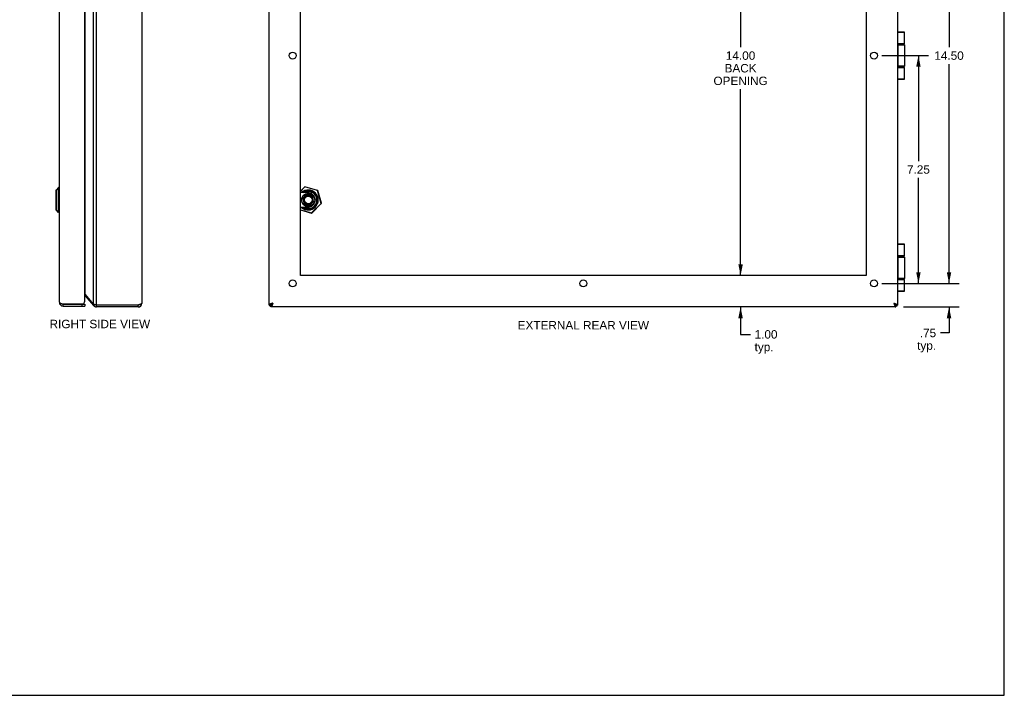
# Model space of a CAD drawing. Header units: inches. Extents: x 0 to 60.7, y 0 to 39.3.
# Tile 10 of 11: x 29.4 to 60.7, y 0 to 21.5. Entities that reach past the tile are written whole.
import ezdxf

# ---------------------------------------------------------------- set-up
doc = ezdxf.new("R2010")
doc.units = ezdxf.units.IN
doc.header["$LTSCALE"] = 3.339286
doc.header["$MEASUREMENT"] = 0
doc.layers.get('0').update_dxf_attribs({"linetype": 'CONTINUOUS'})
doc.layers.add('02___PRT_ALL_AXES', color=7, linetype='CONTINUOUS')
doc.layers.add('DIMENSIONS', color=7, linetype='CONTINUOUS')
doc.styles.get("Standard").update_dxf_attribs({"font": 'arial.ttf'})
doc.dimstyles.new('DIMSTYLE_1', dxfattribs={"dimtxt": 0.267857, "dimasz": 0.357143, "dimexe": 0.09, "dimexo": 0.07, "dimgap": 0.0375, "dimtad": 0, "dimtih": 1, "dimtoh": 1, "dimzin": 4, "dimdsep": 46, "dimtxsty": 'Standard', "dimblk": '_FILLED', "dimblk1": '_FILLED', "dimblk2": '_FILLED', "dimcen": 0.09, "dimazin": 1, "dimtfac": 1, "dimtofl": 0, "dimtmove": 0, "dimatfit": 3, "dimldrblk": '_FILLED', "dimfxl": 0, "dimtolj": 1, "dimtzin": 4, "dimarcsym": 0})

# ---------------------------------------------------------------- blocks, each defined once
blk = doc.blocks.new('_FILLED')
at = {"color": 0, "linetype": 'ByBlock'}
blk.add_solid([(0, 0), (-1, 0.2), (-1, -0.2)], dxfattribs=at)
blk = doc.blocks.new('*D3')
at = {"layer": 'DIMENSIONS', "color": 2, "linetype": 'Continuous'}
for p, q in [((56.821, 27.609), (59.277, 27.609)), ((58.956, 27.609), (58.956, 20.627)), ((58.956, 13.109), (58.956, 20.091)), ((56.93, 13.109), (59.277, 13.109))]:
    blk.add_line(p, q, dxfattribs=at)
at = {"layer": 'DIMENSIONS', "color": 2, "linetype": 'Continuous', "xscale": 0.3571428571, "yscale": 0.3571428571, "zscale": 0.3571428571}
for p, rotation in [((58.956, 27.609), 90), ((58.956, 13.109), 270)]:
    blk.add_blockref('_FILLED', p, dxfattribs=dict(at, rotation=rotation))
at = {"layer": 'DIMENSIONS', "color": 2, "linetype": 'Continuous', "insert": (58.956, 20.493), "char_height": 0.2679, "width": 0.93601, "attachment_point": 2, "line_spacing_factor": 0.9}
blk.add_mtext('14.50', dxfattribs=at)
blk = doc.blocks.new('*D4')
at = {"layer": 'DIMENSIONS', "color": 2, "linetype": 'Continuous'}
for p, q in [((58.956, 13.109), (58.956, 13.823)), ((56.821, 13.109), (59.277, 13.109)), ((57.511, 12.359), (59.277, 12.359)), ((58.956, 12.359), (58.956, 11.531)), ((58.956, 11.531), (58.679, 11.531))]:
    blk.add_line(p, q, dxfattribs=at)
at = {"layer": 'DIMENSIONS', "color": 2, "linetype": 'Continuous', "xscale": 0.3571428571, "yscale": 0.3571428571, "zscale": 0.3571428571}
for p, rotation in [((58.956, 13.109), 270), ((58.956, 12.359), 90)]:
    blk.add_blockref('_FILLED', p, dxfattribs=dict(at, rotation=rotation))
at = {"layer": 'DIMENSIONS', "color": 2, "linetype": 'Continuous', "insert": (58.545, 11.665), "char_height": 0.2679, "width": 0.60243, "attachment_point": 3, "line_spacing_factor": 0.9}
blk.add_mtext('.75\\Ptyp.', dxfattribs=at)
blk = doc.blocks.new('*D9')
at = {"layer": 'DIMENSIONS', "color": 2, "linetype": 'Continuous'}
for p, q in [((56.821, 20.359), (58.304, 20.359)), ((57.982, 20.359), (57.982, 17.002)), ((57.982, 13.109), (57.982, 16.466)), ((56.821, 13.109), (58.304, 13.109))]:
    blk.add_line(p, q, dxfattribs=at)
at = {"layer": 'DIMENSIONS', "color": 2, "linetype": 'Continuous', "xscale": 0.3571428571, "yscale": 0.3571428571, "zscale": 0.3571428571}
for p, rotation in [((57.982, 20.359), 90), ((57.982, 13.109), 270)]:
    blk.add_blockref('_FILLED', p, dxfattribs=dict(at, rotation=rotation))
at = {"layer": 'DIMENSIONS', "color": 2, "linetype": 'Continuous', "insert": (57.982, 16.868), "char_height": 0.2679, "width": 0.72789, "attachment_point": 2, "line_spacing_factor": 0.9}
blk.add_mtext('7.25', dxfattribs=at)
blk = doc.blocks.new('*D12')
at = {"layer": 'DIMENSIONS', "color": 2, "linetype": 'Continuous'}
for p, q in [((52.324, 27.359), (52.324, 20.627)), ((52.324, 13.359), (52.324, 19.287))]:
    blk.add_line(p, q, dxfattribs=at)
at = {"layer": 'DIMENSIONS', "color": 2, "linetype": 'Continuous', "xscale": 0.3571428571, "yscale": 0.3571428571, "zscale": 0.3571428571}
for p, rotation in [((52.324, 27.359), 90), ((52.324, 13.359), 270)]:
    blk.add_blockref('_FILLED', p, dxfattribs=dict(at, rotation=rotation))
at = {"layer": 'DIMENSIONS', "color": 2, "linetype": 'Continuous', "insert": (52.324, 20.493), "char_height": 0.2679, "width": 1.72265, "attachment_point": 2, "line_spacing_factor": 0.9}
blk.add_mtext('14.00\\PBACK\\POPENING', dxfattribs=at)
blk = doc.blocks.new('*D13')
at = {"layer": 'DIMENSIONS', "color": 2, "linetype": 'Continuous'}
for p, q in [((52.324, 13.359), (52.324, 14.073)), ((52.324, 12.359), (52.324, 11.487)), ((52.324, 11.487), (52.637, 11.487))]:
    blk.add_line(p, q, dxfattribs=at)
at = {"layer": 'DIMENSIONS', "color": 2, "linetype": 'Continuous', "xscale": 0.3571428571, "yscale": 0.3571428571, "zscale": 0.3571428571}
for p, rotation in [((52.324, 13.359), 270), ((52.324, 12.359), 90)]:
    blk.add_blockref('_FILLED', p, dxfattribs=dict(at, rotation=rotation))
at = {"layer": 'DIMENSIONS', "color": 2, "linetype": 'Continuous', "insert": (52.77, 11.621), "char_height": 0.2679, "width": 0.72789, "attachment_point": 1, "line_spacing_factor": 0.9}
blk.add_mtext('1.00\\Ptyp.', dxfattribs=at)

msp = doc.modelspace()

# ---------------------------------------------------------------- linework, layer by layer
at = {"color": 7, "linetype": 'Continuous'}
for p, q in [((60.7143, 0), (60.7143, 39.2857)), ((57.5285, 21.1088), (57.3211, 21.1088)), ((57.5415, 21.0958), (57.3211, 21.0958)), ((57.5415, 20.7338), (57.3211, 20.7338)), ((57.3211, 20.7288), (57.5115, 20.7288)), ((57.3211, 20.6988), (57.5415, 20.6988)), ((57.3262, 20.0188), (57.3262, 20.6988)), ((57.3266, 20.6988), (57.3266, 20.0188)), ((57.3375, 20.7288), (57.3371, 20.7288)), ((57.5415, 20.0188), (57.3211, 20.0188)), ((57.5115, 19.9888), (57.3211, 19.9888)), ((57.3211, 19.9838), (57.5415, 19.9838)), ((57.3375, 19.9888), (57.3371, 19.9888)), ((57.3211, 19.6218), (57.5415, 19.6218)), ((57.3211, 19.6088), (57.5285, 19.6088)), ((30.5438, 16.0697), (30.5438, 15.4579)), ((30.629, 16.1578), (30.5459, 16.0747)), ((30.5459, 16.0747), (30.5459, 15.4529)), ((30.6477, 16.1578), (30.629, 16.1578)), ((30.629, 15.3697), (30.629, 16.1578)), ((30.6477, 16.1578), (30.6477, 15.3697)), ((38.4609, 16.1797), (38.3211, 16.0399)), ((38.4628, 16.1777), (38.3211, 16.036)), ((38.5537, 16), (38.3211, 16)), ((38.4734, 16.0635), (38.4099, 16)), ((38.4208, 16), (38.4691, 16.0483)), ((38.4628, 16.1777), (38.4609, 16.1797)), ((38.4628, 16.1777), (38.4635, 16.1804)), ((38.8673, 16.0614), (38.4628, 16.1777)), ((38.868, 16.064), (38.4635, 16.1804)), ((38.8694, 15.86), (38.6659, 16.0635)), ((38.6702, 16.0483), (38.8542, 15.8644)), ((38.6702, 15.9692), (38.6702, 16.0187)), ((38.8673, 16.0614), (38.868, 16.064)), ((38.8673, 16.0614), (38.8699, 16.0621)), ((38.9836, 15.6569), (38.8673, 16.0614)), ((38.9862, 15.6577), (38.8699, 16.0621)), ((38.5255, 15.9353), (38.3982, 15.808)), ((38.3982, 15.808), (38.4384, 15.6325)), ((38.4092, 15.8048), (38.3982, 15.808)), ((38.4496, 15.8453), (38.4092, 15.8048)), ((38.4092, 15.8048), (38.4467, 15.6409)), ((38.4496, 15.8453), (38.453, 15.843)), ((38.5286, 15.9243), (38.4881, 15.8838)), ((38.4881, 15.8838), (38.4904, 15.8805)), ((38.5286, 15.9243), (38.5255, 15.9353)), ((38.7009, 15.895), (38.5255, 15.9353)), ((38.6926, 15.8867), (38.5286, 15.9243)), ((38.6138, 15.5923), (38.7411, 15.7196)), ((38.6659, 15.464), (38.8694, 15.6675)), ((38.8542, 15.6632), (38.6702, 15.4793)), ((38.6897, 15.6823), (38.6864, 15.6845)), ((38.6897, 15.6823), (38.7301, 15.7227)), ((38.6926, 15.8867), (38.7009, 15.895)), ((38.7301, 15.7227), (38.6926, 15.8867)), ((38.7411, 15.7196), (38.7009, 15.895)), ((38.7301, 15.7227), (38.7411, 15.7196)), ((38.7897, 15.764), (38.7897, 15.7636)), ((30.629, 15.3697), (30.5459, 15.4529)), ((30.6477, 15.3697), (30.629, 15.3697)), ((38.5537, 15.5276), (38.3211, 15.5276)), ((38.3211, 15.4521), (38.6765, 15.3498)), ((38.3211, 15.4492), (38.6758, 15.3472)), ((38.4099, 15.5276), (38.4734, 15.464)), ((38.4691, 15.4793), (38.4208, 15.5276)), ((38.4467, 15.6409), (38.4384, 15.6325)), ((38.4384, 15.6325), (38.6138, 15.5923)), ((38.4467, 15.6409), (38.6107, 15.6033)), ((38.6107, 15.6033), (38.6512, 15.6438)), ((38.6107, 15.6033), (38.6138, 15.5923)), ((38.6512, 15.6438), (38.6489, 15.6471)), ((38.6765, 15.3498), (38.6758, 15.3472)), ((38.6765, 15.3498), (38.9836, 15.6569)), ((38.6765, 15.3498), (38.6785, 15.3479)), ((38.6785, 15.3479), (38.9855, 15.655)), ((38.9836, 15.6569), (38.9862, 15.6577)), ((38.9836, 15.6569), (38.9855, 15.655)), ((57.5285, 14.3588), (57.3211, 14.3588)), ((57.5415, 14.3458), (57.3211, 14.3458)), ((57.5415, 13.9838), (57.3211, 13.9838)), ((57.3211, 13.9788), (57.5115, 13.9788)), ((57.3211, 13.9488), (57.5415, 13.9488)), ((57.3262, 13.2688), (57.3262, 13.9488)), ((57.3266, 13.9488), (57.3266, 13.2688)), ((57.3375, 13.9788), (57.3371, 13.9788)), ((57.5415, 13.2688), (57.3211, 13.2688)), ((57.5115, 13.2388), (57.3211, 13.2388)), ((57.3211, 13.2338), (57.5415, 13.2338)), ((57.3375, 13.2388), (57.3371, 13.2388)), ((57.3211, 12.8718), (57.5415, 12.8718)), ((57.3211, 12.8588), (57.5285, 12.8588)), ((31.4771, 12.715), (31.4961, 12.7309)), ((30.7708, 12.4488), (31.4608, 12.4488)), ((30.7708, 12.3888), (30.7708, 12.4488)), ((31.3708, 12.4488), (31.3708, 12.3888)), ((31.4608, 12.4488), (31.4608, 12.3888)), ((31.74, 12.4016), (31.7749, 12.4309)), ((31.832, 12.3588), (31.832, 12.4188)), ((33.156, 12.3588), (33.156, 12.4188)), ((37.3211, 12.4188), (37.3811, 12.4188)), ((37.3517, 12.4188), (37.3517, 12.3888)), ((37.3811, 12.3588), (37.3811, 12.4188)), ((37.4411, 12.4788), (37.4025, 12.4402)), ((37.4025, 12.4402), (37.4025, 12.4521)), ((37.4144, 12.4402), (37.4025, 12.4402)), ((57.2397, 12.4402), (57.2011, 12.4788)), ((57.2397, 12.4402), (57.2278, 12.4402)), ((57.2397, 12.4521), (57.2397, 12.4402)), ((57.3211, 12.4188), (57.2611, 12.4188)), ((57.2611, 12.3588), (57.2611, 12.4188)), ((57.2917, 12.4188), (57.2917, 12.3888)), ((0, 0), (60.7143, 0))]:
    msp.add_line(p, q, dxfattribs=at)
at = {"color": 3, "linetype": 'Continuous'}
for p, q in [((30.6508, 12.5088), (30.6508, 28.2088)), ((31.74, 12.4402), (31.74, 28.2773)), ((31.832, 12.4188), (31.832, 28.2988)), ((33.276, 28.2388), (33.276, 12.4788)), ((37.3211, 12.4188), (37.3211, 28.2988)), ((57.3211, 28.2988), (57.3211, 12.4188)), ((31.4608, 12.5388), (31.4608, 28.1788)), ((31.4771, 12.7536), (31.4771, 27.964)), ((31.4771, 12.7536), (31.74, 12.4402)), ((31.4771, 12.715), (31.74, 12.4016)), ((30.7551, 12.4538), (31.4004, 12.4538)), ((30.7708, 12.3888), (31.4608, 12.3888)), ((33.156, 12.4188), (31.832, 12.4188)), ((33.156, 12.3588), (31.832, 12.3588)), ((37.3811, 12.3888), (37.3517, 12.3888)), ((57.2611, 12.3588), (37.3811, 12.3588)), ((57.2917, 12.3888), (57.2611, 12.3888))]:
    msp.add_line(p, q, dxfattribs=at)
at = {"color": 7, "linetype": 'Continuous'}
for points in [[(57.3371, 20.7288), (57.3367, 20.7288), (57.3363, 20.7287), (57.3359, 20.7286), (57.3355, 20.7284), (57.3351, 20.7283), (57.3347, 20.728), (57.3343, 20.7278), (57.3339, 20.7274), (57.3335, 20.7271), (57.3331, 20.7267), (57.3327, 20.7263), (57.3324, 20.7258), (57.332, 20.7253), (57.3316, 20.7248), (57.3313, 20.7242), (57.331, 20.7236), (57.3306, 20.7229), (57.3303, 20.7222), (57.33, 20.7215), (57.3297, 20.7208), (57.3294, 20.72), (57.3291, 20.7192), (57.3288, 20.7184), (57.3286, 20.7175), (57.3283, 20.7166), (57.3281, 20.7157), (57.3279, 20.7147), (57.3276, 20.7138), (57.3274, 20.7128), (57.3273, 20.7118), (57.3271, 20.7108), (57.3269, 20.7097), (57.3268, 20.7087), (57.3267, 20.7076), (57.3265, 20.7065), (57.3265, 20.7055), (57.3264, 20.7044), (57.3263, 20.7033), (57.3262, 20.7021), (57.3262, 20.701), (57.3262, 20.6999), (57.3262, 20.6988)], [(57.3371, 20.7288), (57.3367, 20.7287), (57.3363, 20.7286), (57.3359, 20.7284), (57.3355, 20.7283), (57.3351, 20.728), (57.3347, 20.7278), (57.3343, 20.7274), (57.3339, 20.7271), (57.3335, 20.7267), (57.3331, 20.7263), (57.3328, 20.7258), (57.3324, 20.7253), (57.332, 20.7248), (57.3317, 20.7242), (57.3313, 20.7236), (57.331, 20.7229), (57.3307, 20.7222), (57.3304, 20.7215), (57.3301, 20.7208), (57.3298, 20.72), (57.3295, 20.7192), (57.3292, 20.7184), (57.329, 20.7175), (57.3287, 20.7166), (57.3285, 20.7157), (57.3282, 20.7147), (57.328, 20.7138), (57.3278, 20.7128), (57.3276, 20.7118), (57.3275, 20.7108), (57.3273, 20.7097), (57.3272, 20.7087), (57.3271, 20.7076), (57.3269, 20.7065), (57.3268, 20.7055), (57.3268, 20.7044), (57.3267, 20.7033), (57.3266, 20.7021), (57.3266, 20.701), (57.3266, 20.6999), (57.3266, 20.6988)], [(57.4716, 20.7338), (57.471, 20.7338), (57.4704, 20.7338), (57.4699, 20.7337), (57.4693, 20.7337), (57.4687, 20.7337), (57.4682, 20.7336), (57.4677, 20.7336), (57.4672, 20.7335), (57.4668, 20.7335), (57.4663, 20.7334), (57.4659, 20.7334), (57.4655, 20.7333), (57.4651, 20.7332), (57.4648, 20.7331), (57.4644, 20.733), (57.4641, 20.733), (57.4637, 20.7329), (57.4634, 20.7328), (57.4631, 20.7327), (57.4629, 20.7326), (57.4626, 20.7325), (57.4623, 20.7324), (57.4621, 20.7323), (57.462, 20.7323)], [(57.3371, 19.9888), (57.3367, 19.9888), (57.3363, 19.9889), (57.3359, 19.989), (57.3355, 19.9891), (57.3351, 19.9893), (57.3347, 19.9895), (57.3343, 19.9898), (57.3339, 19.9901), (57.3335, 19.9905), (57.3331, 19.9909), (57.3327, 19.9913), (57.3324, 19.9918), (57.332, 19.9923), (57.3316, 19.9928), (57.3313, 19.9934), (57.331, 19.994), (57.3306, 19.9946), (57.3303, 19.9953), (57.33, 19.996), (57.3297, 19.9968), (57.3294, 19.9976), (57.3291, 19.9984), (57.3288, 19.9992), (57.3286, 20.0001), (57.3283, 20.001), (57.3281, 20.0019), (57.3279, 20.0028), (57.3276, 20.0038), (57.3274, 20.0048), (57.3273, 20.0058), (57.3271, 20.0068), (57.3269, 20.0078), (57.3268, 20.0089), (57.3267, 20.0099), (57.3265, 20.011), (57.3265, 20.0121), (57.3264, 20.0132), (57.3263, 20.0143), (57.3262, 20.0154), (57.3262, 20.0165), (57.3262, 20.0177), (57.3262, 20.0188)], [(57.3371, 19.9888), (57.3367, 19.9889), (57.3363, 19.989), (57.3359, 19.9891), (57.3355, 19.9893), (57.3351, 19.9895), (57.3347, 19.9898), (57.3343, 19.9901), (57.3339, 19.9905), (57.3335, 19.9909), (57.3331, 19.9913), (57.3328, 19.9918), (57.3324, 19.9923), (57.332, 19.9928), (57.3317, 19.9934), (57.3313, 19.994), (57.331, 19.9946), (57.3307, 19.9953), (57.3304, 19.996), (57.3301, 19.9968), (57.3298, 19.9976), (57.3295, 19.9984), (57.3292, 19.9992), (57.329, 20.0001), (57.3287, 20.001), (57.3285, 20.0019), (57.3282, 20.0028), (57.328, 20.0038), (57.3278, 20.0048), (57.3276, 20.0058), (57.3275, 20.0068), (57.3273, 20.0078), (57.3272, 20.0089), (57.3271, 20.0099), (57.3269, 20.011), (57.3268, 20.0121), (57.3268, 20.0132), (57.3267, 20.0143), (57.3266, 20.0154), (57.3266, 20.0165), (57.3266, 20.0177), (57.3266, 20.0188)], [(57.462, 19.9853), (57.4621, 19.9853), (57.4623, 19.9852), (57.4626, 19.9851), (57.4629, 19.985), (57.4631, 19.9849), (57.4634, 19.9848), (57.4637, 19.9847), (57.4641, 19.9846), (57.4644, 19.9845), (57.4648, 19.9844), (57.4651, 19.9844), (57.4655, 19.9843), (57.4659, 19.9842), (57.4663, 19.9841), (57.4668, 19.9841), (57.4672, 19.984), (57.4677, 19.984), (57.4682, 19.9839), (57.4687, 19.9839), (57.4693, 19.9839), (57.4699, 19.9838), (57.4704, 19.9838), (57.471, 19.9838), (57.4716, 19.9838)], [(38.4496, 15.8453), (38.4507, 15.8473), (38.4518, 15.8493), (38.4531, 15.8513), (38.4544, 15.8535), (38.4559, 15.8557), (38.4575, 15.858), (38.4594, 15.8603), (38.4613, 15.8627), (38.4635, 15.8651), (38.4657, 15.8674), (38.4681, 15.8697), (38.4705, 15.8719), (38.4729, 15.8739), (38.4753, 15.8758), (38.4777, 15.8775), (38.4799, 15.879), (38.4821, 15.8804), (38.4842, 15.8816), (38.4862, 15.8828), (38.4881, 15.8838)], [(38.6897, 15.6823), (38.6886, 15.6803), (38.6875, 15.6783), (38.6863, 15.6762), (38.6849, 15.6741), (38.6834, 15.6719), (38.6818, 15.6696), (38.6799, 15.6672), (38.678, 15.6649), (38.6758, 15.6625), (38.6736, 15.6601), (38.6712, 15.6578), (38.6688, 15.6557), (38.6664, 15.6537), (38.664, 15.6518), (38.6617, 15.6501), (38.6594, 15.6486), (38.6572, 15.6472), (38.6551, 15.6459), (38.6531, 15.6448), (38.6512, 15.6438)], [(57.3371, 13.9788), (57.3367, 13.9788), (57.3363, 13.9787), (57.3359, 13.9786), (57.3355, 13.9784), (57.3351, 13.9783), (57.3347, 13.978), (57.3343, 13.9778), (57.3339, 13.9774), (57.3335, 13.9771), (57.3331, 13.9767), (57.3327, 13.9763), (57.3324, 13.9758), (57.332, 13.9753), (57.3316, 13.9748), (57.3313, 13.9742), (57.331, 13.9736), (57.3306, 13.9729), (57.3303, 13.9722), (57.33, 13.9715), (57.3297, 13.9708), (57.3294, 13.97), (57.3291, 13.9692), (57.3288, 13.9684), (57.3286, 13.9675), (57.3283, 13.9666), (57.3281, 13.9657), (57.3279, 13.9647), (57.3276, 13.9638), (57.3274, 13.9628), (57.3273, 13.9618), (57.3271, 13.9608), (57.3269, 13.9597), (57.3268, 13.9587), (57.3267, 13.9576), (57.3265, 13.9565), (57.3265, 13.9555), (57.3264, 13.9544), (57.3263, 13.9533), (57.3262, 13.9521), (57.3262, 13.951), (57.3262, 13.9499), (57.3262, 13.9488)], [(57.3371, 13.9788), (57.3367, 13.9787), (57.3363, 13.9786), (57.3359, 13.9784), (57.3355, 13.9783), (57.3351, 13.978), (57.3347, 13.9778), (57.3343, 13.9774), (57.3339, 13.9771), (57.3335, 13.9767), (57.3331, 13.9763), (57.3328, 13.9758), (57.3324, 13.9753), (57.332, 13.9748), (57.3317, 13.9742), (57.3313, 13.9736), (57.331, 13.9729), (57.3307, 13.9722), (57.3304, 13.9715), (57.3301, 13.9708), (57.3298, 13.97), (57.3295, 13.9692), (57.3292, 13.9684), (57.329, 13.9675), (57.3287, 13.9666), (57.3285, 13.9657), (57.3282, 13.9647), (57.328, 13.9638), (57.3278, 13.9628), (57.3276, 13.9618), (57.3275, 13.9608), (57.3273, 13.9597), (57.3272, 13.9587), (57.3271, 13.9576), (57.3269, 13.9565), (57.3268, 13.9555), (57.3268, 13.9544), (57.3267, 13.9533), (57.3266, 13.9521), (57.3266, 13.951), (57.3266, 13.9499), (57.3266, 13.9488)], [(57.4716, 13.9838), (57.471, 13.9838), (57.4704, 13.9838), (57.4699, 13.9837), (57.4693, 13.9837), (57.4687, 13.9837), (57.4682, 13.9836), (57.4677, 13.9836), (57.4672, 13.9835), (57.4668, 13.9835), (57.4663, 13.9834), (57.4659, 13.9834), (57.4655, 13.9833), (57.4651, 13.9832), (57.4648, 13.9831), (57.4644, 13.983), (57.4641, 13.983), (57.4637, 13.9829), (57.4634, 13.9828), (57.4631, 13.9827), (57.4629, 13.9826), (57.4626, 13.9825), (57.4623, 13.9824), (57.4621, 13.9823), (57.462, 13.9823)], [(57.3371, 13.2388), (57.3367, 13.2388), (57.3363, 13.2389), (57.3359, 13.239), (57.3355, 13.2391), (57.3351, 13.2393), (57.3347, 13.2395), (57.3343, 13.2398), (57.3339, 13.2401), (57.3335, 13.2405), (57.3331, 13.2409), (57.3327, 13.2413), (57.3324, 13.2418), (57.332, 13.2423), (57.3316, 13.2428), (57.3313, 13.2434), (57.331, 13.244), (57.3306, 13.2446), (57.3303, 13.2453), (57.33, 13.246), (57.3297, 13.2468), (57.3294, 13.2476), (57.3291, 13.2484), (57.3288, 13.2492), (57.3286, 13.2501), (57.3283, 13.251), (57.3281, 13.2519), (57.3279, 13.2528), (57.3276, 13.2538), (57.3274, 13.2548), (57.3273, 13.2558), (57.3271, 13.2568), (57.3269, 13.2578), (57.3268, 13.2589), (57.3267, 13.2599), (57.3265, 13.261), (57.3265, 13.2621), (57.3264, 13.2632), (57.3263, 13.2643), (57.3262, 13.2654), (57.3262, 13.2665), (57.3262, 13.2677), (57.3262, 13.2688)], [(57.3371, 13.2388), (57.3367, 13.2389), (57.3363, 13.239), (57.3359, 13.2391), (57.3355, 13.2393), (57.3351, 13.2395), (57.3347, 13.2398), (57.3343, 13.2401), (57.3339, 13.2405), (57.3335, 13.2409), (57.3331, 13.2413), (57.3328, 13.2418), (57.3324, 13.2423), (57.332, 13.2428), (57.3317, 13.2434), (57.3313, 13.244), (57.331, 13.2446), (57.3307, 13.2453), (57.3304, 13.246), (57.3301, 13.2468), (57.3298, 13.2476), (57.3295, 13.2484), (57.3292, 13.2492), (57.329, 13.2501), (57.3287, 13.251), (57.3285, 13.2519), (57.3282, 13.2528), (57.328, 13.2538), (57.3278, 13.2548), (57.3276, 13.2558), (57.3275, 13.2568), (57.3273, 13.2578), (57.3272, 13.2589), (57.3271, 13.2599), (57.3269, 13.261), (57.3268, 13.2621), (57.3268, 13.2632), (57.3267, 13.2643), (57.3266, 13.2654), (57.3266, 13.2665), (57.3266, 13.2677), (57.3266, 13.2688)], [(57.462, 13.2353), (57.4621, 13.2353), (57.4623, 13.2352), (57.4626, 13.2351), (57.4629, 13.235), (57.4631, 13.2349), (57.4634, 13.2348), (57.4637, 13.2347), (57.4641, 13.2346), (57.4644, 13.2345), (57.4648, 13.2344), (57.4651, 13.2344), (57.4655, 13.2343), (57.4659, 13.2342), (57.4663, 13.2341), (57.4668, 13.2341), (57.4672, 13.234), (57.4677, 13.234), (57.4682, 13.2339), (57.4687, 13.2339), (57.4693, 13.2339), (57.4699, 13.2338), (57.4704, 13.2338), (57.471, 13.2338), (57.4716, 13.2338)], [(37.4411, 12.4788), (37.4381, 12.4741), (37.4351, 12.4694), (37.4321, 12.4648), (37.4291, 12.4602), (37.4261, 12.4558), (37.4231, 12.4515), (37.4201, 12.4474), (37.4171, 12.4435), (37.4141, 12.4398), (37.4111, 12.4364), (37.4081, 12.4331), (37.4051, 12.4302), (37.4021, 12.4276), (37.3991, 12.4253), (37.3961, 12.4234), (37.3931, 12.4217), (37.3901, 12.4204), (37.3871, 12.4195), (37.3841, 12.419), (37.3811, 12.4188)], [(37.4411, 12.4788), (37.4364, 12.4758), (37.4317, 12.4728), (37.4271, 12.4698), (37.4226, 12.4668), (37.4181, 12.4638), (37.4139, 12.4608), (37.4098, 12.4578), (37.4059, 12.4548), (37.4022, 12.4518), (37.3987, 12.4488), (37.3955, 12.4458), (37.3926, 12.4428), (37.3899, 12.4398), (37.3877, 12.4368), (37.3857, 12.4338), (37.3841, 12.4308), (37.3828, 12.4278), (37.3818, 12.4248), (37.3813, 12.4218), (37.3811, 12.4188)], [(37.3811, 12.4188), (37.3813, 12.4206), (37.3817, 12.4224), (37.3825, 12.4241), (37.3836, 12.4259), (37.385, 12.4277), (37.3867, 12.4295), (37.3887, 12.4313), (37.391, 12.4331), (37.3935, 12.4349), (37.3963, 12.4366), (37.3993, 12.4384), (37.4025, 12.4402)], [(37.3811, 12.4188), (37.3829, 12.4189), (37.3847, 12.4194), (37.3865, 12.4202), (37.3883, 12.4213), (37.39, 12.4227), (37.3918, 12.4244), (37.3936, 12.4264), (37.3954, 12.4287), (37.3972, 12.4312), (37.399, 12.434), (37.4008, 12.437), (37.4025, 12.4402)], [(57.2011, 12.4788), (57.2058, 12.4758), (57.2105, 12.4728), (57.2151, 12.4698), (57.2197, 12.4668), (57.2241, 12.4638), (57.2284, 12.4608), (57.2325, 12.4578), (57.2364, 12.4548), (57.2401, 12.4518), (57.2435, 12.4488), (57.2467, 12.4458), (57.2497, 12.4428), (57.2523, 12.4398), (57.2546, 12.4368), (57.2565, 12.4338), (57.2582, 12.4308), (57.2595, 12.4278), (57.2604, 12.4248), (57.2609, 12.4218), (57.2611, 12.4188)], [(57.2011, 12.4788), (57.2041, 12.4741), (57.2071, 12.4694), (57.2101, 12.4648), (57.2131, 12.4602), (57.2161, 12.4558), (57.2191, 12.4515), (57.2221, 12.4474), (57.2251, 12.4435), (57.2281, 12.4398), (57.2311, 12.4364), (57.2341, 12.4331), (57.2371, 12.4302), (57.2401, 12.4276), (57.2431, 12.4253), (57.2461, 12.4234), (57.2491, 12.4217), (57.2521, 12.4204), (57.2551, 12.4195), (57.2581, 12.419), (57.2611, 12.4188)], [(57.2611, 12.4188), (57.2593, 12.4189), (57.2575, 12.4194), (57.2558, 12.4202), (57.254, 12.4213), (57.2522, 12.4227), (57.2504, 12.4244), (57.2486, 12.4264), (57.2468, 12.4287), (57.245, 12.4312), (57.2432, 12.434), (57.2415, 12.437), (57.2397, 12.4402)], [(57.2611, 12.4188), (57.261, 12.4206), (57.2605, 12.4224), (57.2597, 12.4241), (57.2586, 12.4259), (57.2572, 12.4277), (57.2555, 12.4295), (57.2535, 12.4313), (57.2512, 12.4331), (57.2487, 12.4349), (57.2459, 12.4366), (57.2429, 12.4384), (57.2397, 12.4402)]]:
    msp.add_lwpolyline(points, dxfattribs=at)
at = {"color": 3, "linetype": 'Continuous'}
for points in [[(31.4608, 12.7711), (31.4641, 12.7679), (31.4677, 12.7643), (31.471, 12.7607), (31.4742, 12.7571), (31.4771, 12.7536)], [(30.6508, 12.5088), (30.651, 12.5067), (30.6515, 12.5046), (30.6524, 12.5024), (30.6537, 12.5003), (30.6553, 12.4982), (30.6573, 12.4961), (30.6597, 12.494), (30.6624, 12.4919), (30.6654, 12.4897), (30.6687, 12.4876), (30.6724, 12.4855), (30.6763, 12.4834), (30.6806, 12.4813), (30.6851, 12.4792), (30.6898, 12.4771), (30.6949, 12.4749), (30.7001, 12.4728), (30.7056, 12.4707), (30.7113, 12.4686), (30.7171, 12.4665), (30.7232, 12.4644), (30.7294, 12.4622), (30.7356, 12.4601), (30.742, 12.458), (30.7485, 12.4559), (30.7551, 12.4538)], [(31.832, 12.4188), (31.817, 12.4218), (31.8096, 12.4234), (31.8023, 12.4249), (31.7952, 12.4264), (31.7881, 12.428), (31.7812, 12.4295), (31.7746, 12.431), (31.7681, 12.4326), (31.7619, 12.4341), (31.756, 12.4356), (31.7503, 12.4372), (31.745, 12.4387), (31.74, 12.4402)], [(33.276, 12.4788), (33.2758, 12.4765), (33.2751, 12.4742), (33.274, 12.4719), (33.2725, 12.4695), (33.2706, 12.4672), (33.2682, 12.4649), (33.2654, 12.4626), (33.2623, 12.4603), (33.2587, 12.458), (33.2548, 12.4557), (33.2505, 12.4534), (33.2458, 12.4511), (33.2409, 12.4488), (33.2356, 12.4465), (33.23, 12.4442), (33.2242, 12.4419), (33.2181, 12.4396), (33.2118, 12.4372), (33.2053, 12.4349), (33.1985, 12.4326), (33.1917, 12.4303), (33.1847, 12.428), (33.1776, 12.4257), (33.1705, 12.4234), (33.1632, 12.4211), (33.156, 12.4188)], [(37.4411, 12.4788), (37.4339, 12.4765), (37.4266, 12.4742), (37.4195, 12.4719), (37.4124, 12.4695), (37.4054, 12.4672), (37.3986, 12.4649), (37.3919, 12.4626), (37.3853, 12.4603), (37.379, 12.458), (37.3729, 12.4557), (37.3671, 12.4534), (37.3615, 12.4511), (37.3563, 12.4488), (37.3513, 12.4465), (37.3466, 12.4442), (37.3423, 12.4419), (37.3384, 12.4396), (37.3349, 12.4372), (37.3317, 12.4349), (37.3289, 12.4326), (37.3265, 12.4303), (37.3246, 12.428), (37.3231, 12.4257), (37.322, 12.4234), (37.3213, 12.4211), (37.3211, 12.4188)], [(37.4411, 12.4788), (37.4388, 12.4715), (37.4365, 12.4643), (37.4342, 12.4571), (37.4319, 12.4501), (37.4296, 12.4431), (37.4273, 12.4362), (37.425, 12.4295), (37.4226, 12.423), (37.4203, 12.4167), (37.418, 12.4106), (37.4157, 12.4048), (37.4134, 12.3992), (37.4111, 12.3939), (37.4088, 12.389), (37.4065, 12.3843), (37.4042, 12.38), (37.4019, 12.3761), (37.3996, 12.3725), (37.3973, 12.3694), (37.395, 12.3666), (37.3926, 12.3642), (37.3903, 12.3623), (37.388, 12.3607), (37.3857, 12.3597), (37.3834, 12.359), (37.3811, 12.3588)], [(57.2011, 12.4788), (57.2084, 12.4765), (57.2156, 12.4742), (57.2227, 12.4719), (57.2298, 12.4695), (57.2368, 12.4672), (57.2437, 12.4649), (57.2504, 12.4626), (57.2569, 12.4603), (57.2632, 12.458), (57.2693, 12.4557), (57.2751, 12.4534), (57.2807, 12.4511), (57.286, 12.4488), (57.2909, 12.4465), (57.2956, 12.4442), (57.2999, 12.4419), (57.3038, 12.4396), (57.3074, 12.4372), (57.3105, 12.4349), (57.3133, 12.4326), (57.3157, 12.4303), (57.3176, 12.428), (57.3191, 12.4257), (57.3202, 12.4234), (57.3209, 12.4211), (57.3211, 12.4188)], [(57.2011, 12.4788), (57.2034, 12.4715), (57.2057, 12.4643), (57.208, 12.4571), (57.2103, 12.4501), (57.2126, 12.4431), (57.215, 12.4362), (57.2173, 12.4295), (57.2196, 12.423), (57.2219, 12.4167), (57.2242, 12.4106), (57.2265, 12.4048), (57.2288, 12.3992), (57.2311, 12.3939), (57.2334, 12.389), (57.2357, 12.3843), (57.238, 12.38), (57.2403, 12.3761), (57.2426, 12.3725), (57.245, 12.3694), (57.2473, 12.3666), (57.2496, 12.3642), (57.2519, 12.3623), (57.2542, 12.3607), (57.2565, 12.3597), (57.2588, 12.359), (57.2611, 12.3588)]]:
    msp.add_lwpolyline(points, dxfattribs=at)
at = {"color": 7, "linetype": 'Continuous'}
for radius in [0.215, 0.205, 0.1411, 0.1343, 0.1272, 0.1193]:
    msp.add_circle((38.5697, 15.7638), radius, dxfattribs=at)
for centre, radius, start, end in [((57.5285, 21.0958), 0.013, 0, 90), ((57.5115, 20.6988), 0.03, 0, 90), ((57.5115, 20.0188), 0.03, 270, 360), ((57.5285, 19.6218), 0.013, 270, 360), ((30.5509, 16.0697), 0.0071, 135.00001, 180.00002), ((30.6477, 16.1548), 0.00305, 359.99998, 90), ((38.5697, 15.7638), 0.3177, 228.05095, 131.9431), ((38.5697, 15.7638), 0.315, 228.59395, 131.40508), ((38.5697, 15.7638), 0.2741, 51.52452, 120.44453), ((38.4628, 16.1777), 0.00273, 73.95087, 135), ((38.5697, 15.7638), 0.3018, 70.5309, 109.4691), ((38.5537, 15.764), 0.236, 0, 90), ((38.8673, 16.0614), 0.00273, 16.04913, 73.95087), ((38.5697, 15.7638), 0.1451, 145.81626, 304.18374), ((38.5697, 15.7638), 0.1451, 325.81626, 124.18374), ((38.5537, 15.7636), 0.236, 270, 360), ((38.5697, 15.7638), 0.2741, 321.52452, 38.47548), ((38.5697, 15.7638), 0.3018, 340.5309, 19.4691), ((30.5509, 15.4579), 0.0071, 179.99998, 224.99999), ((30.6477, 15.3728), 0.00305, 270, 0.00002), ((38.5697, 15.7638), 0.2741, 239.55472, 308.47548), ((38.5697, 15.7638), 0.3018, 250.5309, 289.4691), ((38.9836, 15.6569), 0.00273, 315, 16.04913), ((38.6765, 15.3498), 0.00273, 253.95087, 315), ((57.5285, 14.3458), 0.013, 0, 90), ((57.5115, 13.9488), 0.03, 0, 90), ((57.5115, 13.2688), 0.03, 270, 360), ((57.5285, 12.8718), 0.013, 270, 360), ((30.7708, 12.5088), 0.06, 234.2673, 270), ((31.832, 12.4788), 0.06, 246.8969, 270), ((33.156, 12.4788), 0.06, 270, 305.78565)]:
    msp.add_arc(centre, radius, start, end, dxfattribs=at)
at = {"color": 3, "linetype": 'Continuous'}
for centre, radius, start, end in [((31.3708, 12.5388), 0.09, 289.18814, 360), ((31.4311, 12.6764), 0.06, 40, 60.38363), ((30.7708, 12.5088), 0.12, 180, 270), ((31.832, 12.4788), 0.12, 220, 270), ((33.156, 12.4788), 0.12, 270, 360)]:
    msp.add_arc(centre, radius, start, end, dxfattribs=at)
at = {"layer": '02___PRT_ALL_AXES', "color": 3, "linetype": 'Continuous'}
for p, q in [((38.3211, 13.3588), (38.3211, 27.3588)), ((56.3211, 27.3588), (56.3211, 13.3588)), ((56.3211, 13.3588), (38.3211, 13.3588))]:
    msp.add_line(p, q, dxfattribs=at)
at = {"layer": '02___PRT_ALL_AXES', "color": 7, "linetype": 'Continuous'}
for p, q in [((57.5415, 20.7338), (57.5415, 21.0958)), ((57.462, 20.7338), (57.462, 20.7288)), ((57.5415, 20.6988), (57.5415, 20.0188)), ((57.462, 19.9888), (57.462, 19.9838)), ((57.5415, 19.6218), (57.5415, 19.9838)), ((57.5415, 13.9838), (57.5415, 14.3458)), ((57.462, 13.9838), (57.462, 13.9788)), ((57.5415, 13.9488), (57.5415, 13.2688)), ((57.462, 13.2388), (57.462, 13.2338)), ((57.5415, 12.8718), (57.5415, 13.2338))]:
    msp.add_line(p, q, dxfattribs=at)
at = {"layer": '02___PRT_ALL_AXES', "color": 3, "linetype": 'Continuous'}
for centre in [(38.0711, 20.3588), (56.5711, 20.3588), (38.0711, 13.1088), (47.3211, 13.1088), (56.5711, 13.1088)]:
    msp.add_circle(centre, 0.109, dxfattribs=at)

# ---------------------------------------------------------------- texts
at = {"layer": 'DIMENSIONS', "color": 2, "linetype": 'Continuous', "char_height": 0.267857, "attachment_point": 2, "line_spacing_factor": 0.9}
for s, insert, width in [('RIGHT SIDE VIEW', (31.9398, 11.9507), 3.194371), ('EXTERNAL REAR VIEW', (47.322, 11.9114), 4.170207)]:
    msp.add_mtext(s, dxfattribs=dict(at, insert=insert, width=width))

# ---------------------------------------------------------------- dimensions: what is measured, and where the dimension line sits
at = {"layer": 'DIMENSIONS', "color": 2, "linetype": 'Continuous'}
for base, p1, p2, picture, middle in [((58.9556, 13.1088), (56.7511, 27.6088), (56.8601, 13.1088), '*D3', (58.967, 20.3573)), ((57.9824, 13.1088), (56.7511, 20.3588), (56.7511, 13.1088), '*D9', (57.9836, 16.7323))]:
    dim = msp.add_linear_dim(base=base, p1=p1, p2=p2, angle=270, dimstyle='DIMSTYLE_1', dxfattribs=at)
    dim.commit()
    dim.dimension.update_dxf_attribs({"geometry": picture, "text_midpoint": middle, "dimtype": 160})
for base, p1, p2, angle, text, picture, middle in [((52.3241, 13.3588), (56.3211, 27.3588), (56.3211, 13.3588), 270, '<>\\PBACK\\POPENING', '*D12', (52.3241, 19.957)), ((52.3241, 12.3588), (56.3211, 13.3588), (57.2611, 12.3588), 270, '<>\\Ptyp.', '*D13', (53.1344, 11.2864)), ((58.9556, 13.1088), (57.4411, 12.3588), (56.7511, 13.1088), 90, '<>\\Ptyp.', '*D4', (58.2438, 11.33))]:
    dim = msp.add_linear_dim(base=base, p1=p1, p2=p2, angle=angle, text=text, dimstyle='DIMSTYLE_1', dxfattribs=at)
    dim.commit()
    dim.dimension.update_dxf_attribs({"geometry": picture, "text_midpoint": middle, "dimtype": 160})

doc.saveas('drawing.dxf')
